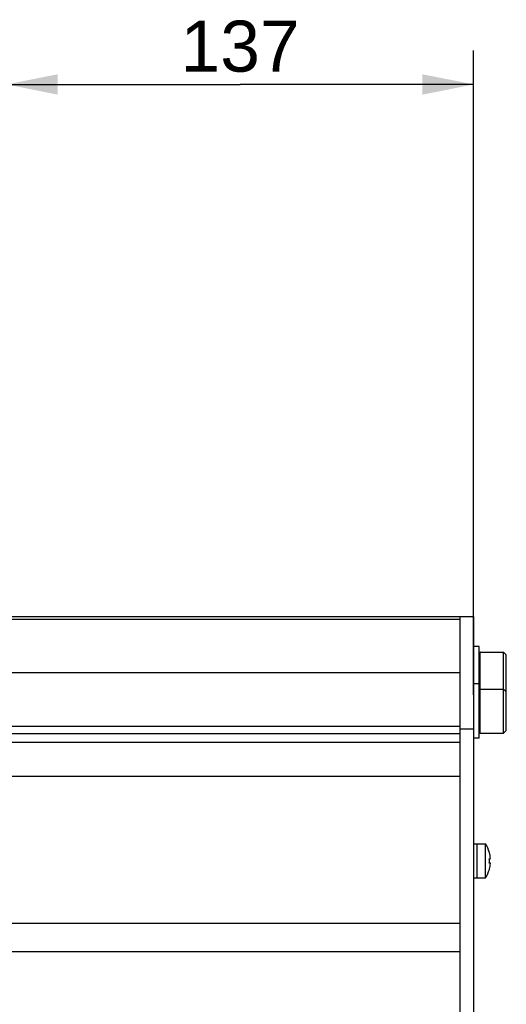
# Model space of a CAD drawing. Header units: millimetres. Extents: x 0 to 420, y 0 to 297.
# Tile 34 of 65: x 206 to 234, y 191 to 249. Entities that reach past the tile are written whole.
import ezdxf

# ---------------------------------------------------------------- set-up
doc = ezdxf.new("R2010")
doc.units = ezdxf.units.MM
doc.header["$LTSCALE"] = 23.1
doc.layers.get('0').update_dxf_attribs({"linetype": 'CONTINUOUS'})
doc.layers.add('COMPONENTS', color=7, linetype='CONTINUOUS')
doc.layers.add('DIMENSION', color=7, linetype='CONTINUOUS')
doc.styles.get("Standard").update_dxf_attribs({"font": 'arial.ttf'})
doc.dimstyles.new('DIMSTYLE_13', dxfattribs={"dimtxt": 3, "dimasz": 3, "dimexe": 0.18, "dimexo": 0.0625, "dimgap": 0.09, "dimtad": 1, "dimdec": 3, "dimlfac": 5, "dimdsep": 46, "dimtxsty": 'STANDARD', "dimblk": '_FILLED', "dimblk1": '_FILLED', "dimblk2": '_FILLED', "dimcen": 0.09, "dimadec": 0, "dimazin": 0, "dimtp": 0.5, "dimtm": 0.5, "dimtfac": 1, "dimtdec": 3, "dimtofl": 0, "dimtmove": 0, "dimatfit": 3, "dimldrblk": '_FILLED', "dimfxl": 1, "dimtolj": 1, "dimarcsym": 0})

# ---------------------------------------------------------------- blocks, each defined once
blk = doc.blocks.new('_FILLED')
at = {"color": 0, "linetype": 'BYBLOCK'}
blk.add_solid([(0, 0), (-1, 0.2), (-1, -0.2)], dxfattribs=at)
blk = doc.blocks.new('*D23')
at = {"layer": 'DIMENSION', "color": 2, "linetype": 'CONTINUOUS'}
for p, q in [((204.773, 235.601), (204.773, 247.457)), ((232.173, 209.598), (232.173, 247.457)), ((204.773, 245.457), (218.473, 245.457)), ((232.173, 245.457), (218.473, 245.457))]:
    blk.add_line(p, q, dxfattribs=at)
at = {"layer": 'DIMENSION', "color": 2, "linetype": 'CONTINUOUS', "xscale": 3, "yscale": 3, "zscale": 3, "rotation": 180}
blk.add_blockref('_FILLED', (204.773, 245.457), dxfattribs=at)
at = {"layer": 'DIMENSION', "color": 2, "linetype": 'CONTINUOUS', "xscale": 3, "yscale": 3, "zscale": 3}
blk.add_blockref('_FILLED', (232.173, 245.457), dxfattribs=at)
at = {"layer": 'DIMENSION', "color": 2, "linetype": 'CONTINUOUS', "insert": (218.473, 249.207), "char_height": 3, "width": 6.99257, "attachment_point": 2, "line_spacing_factor": 0.9}
blk.add_mtext('137', dxfattribs=at)

msp = doc.modelspace()

# ---------------------------------------------------------------- linework, layer by layer
at = {"layer": 'COMPONENTS', "color": 7, "linetype": 'CONTINUOUS'}
for p, q in [((159.29275, 214.19823), (232.17275, 214.19823)), ((231.37275, 214.19823), (231.37275, 155.79823)), ((232.17275, 214.19823), (232.17275, 155.79823)), ((232.49275, 212.43376), (232.17275, 212.43376)), ((232.49275, 207.04725), (232.49275, 212.43376)), ((232.55975, 212.10223), (233.93275, 212.10223)), ((233.93275, 212.10223), (234.09275, 211.94223)), ((233.93275, 207.34423), (233.93275, 212.10223)), ((234.09275, 207.50423), (234.09275, 211.94223)), ((231.37275, 210.89023), (160.42987, 210.89023)), ((232.49275, 210.24725), (232.17275, 210.24725)), ((232.55975, 209.94423), (233.93275, 209.94423)), ((233.93275, 209.94423), (234.09275, 209.78423)), ((231.37275, 207.59823), (232.17275, 207.59823)), ((232.55975, 207.34423), (233.93275, 207.34423)), ((233.93275, 207.34423), (234.09275, 207.50423)), ((231.37275, 206.79823), (161.49275, 206.79823)), ((232.49275, 207.04725), (232.17275, 207.04725)), ((231.37275, 204.79823), (161.49275, 204.79823)), ((232.17275, 200.84747), (232.87275, 200.84747)), ((232.37275, 200.84747), (232.37275, 198.84747)), ((232.87275, 198.84747), (232.87275, 200.84747)), ((233.09703, 200.34734), (233.10097, 200.34915)), ((233.09703, 199.97244), (233.16169, 199.97985)), ((233.16169, 199.71509), (233.09703, 199.72251)), ((233.10097, 199.34579), (233.09703, 199.3476)), ((232.17275, 198.84747), (232.87275, 198.84747)), ((231.37275, 196.17823), (104.47275, 196.17823)), ((231.37275, 194.49823), (104.47275, 194.49823))]:
    msp.add_line(p, q, dxfattribs=at)
at = {"layer": 'COMPONENTS', "color": 9, "linetype": 'CONTINUOUS'}
for p, q in [((231.37275, 214.0225), (159.35315, 214.0225)), ((232.55975, 207.34423), (232.55975, 212.10223)), ((161.49275, 207.75797), (231.37275, 207.75797)), ((161.49275, 207.3337), (231.37275, 207.3337))]:
    msp.add_line(p, q, dxfattribs=at)
at = {"layer": 'COMPONENTS', "color": 7, "linetype": 'CONTINUOUS'}
for centre, radius, start, end in [((232.55975, 212.03523), 0.067, 90, 180), ((232.55975, 209.87723), 0.067, 90, 180), ((232.55975, 207.41123), 0.067, 180, 270), ((231.34742, 199.84747), 1.8239, 15.9654217, 33.2487566), ((231.32868, 199.84677), 1.83783, 4.1525335, 15.8054114), ((231.11775, 199.84747), 1.98322, 356.387191, 3.612809), ((231.3296, 199.848), 1.8369, 345.0283588, 355.3713308), ((231.33244, 199.84746), 1.83403, 355.3809053, 355.861272), ((231.34742, 199.84747), 1.8239, 326.7512434, 344.0345783), ((231.3348, 199.84699), 1.83162, 344.1781628, 345.0168192)]:
    msp.add_arc(centre, radius, start, end, dxfattribs=at)

# ---------------------------------------------------------------- dimensions: what is measured, and where the dimension line sits
at = {"layer": 'DIMENSION', "color": 2, "linetype": 'CONTINUOUS'}
dim = msp.add_linear_dim(base=(232.17275, 245.45731), p1=(204.77275, 235.6006), p2=(232.17275, 209.59823), dimstyle='DIMSTYLE_13', dxfattribs=at)
dim.commit()
dim.dimension.update_dxf_attribs({"geometry": '*D23', "text_midpoint": (214.97646, 247.70731), "dimtype": 160})

doc.saveas('drawing.dxf')
